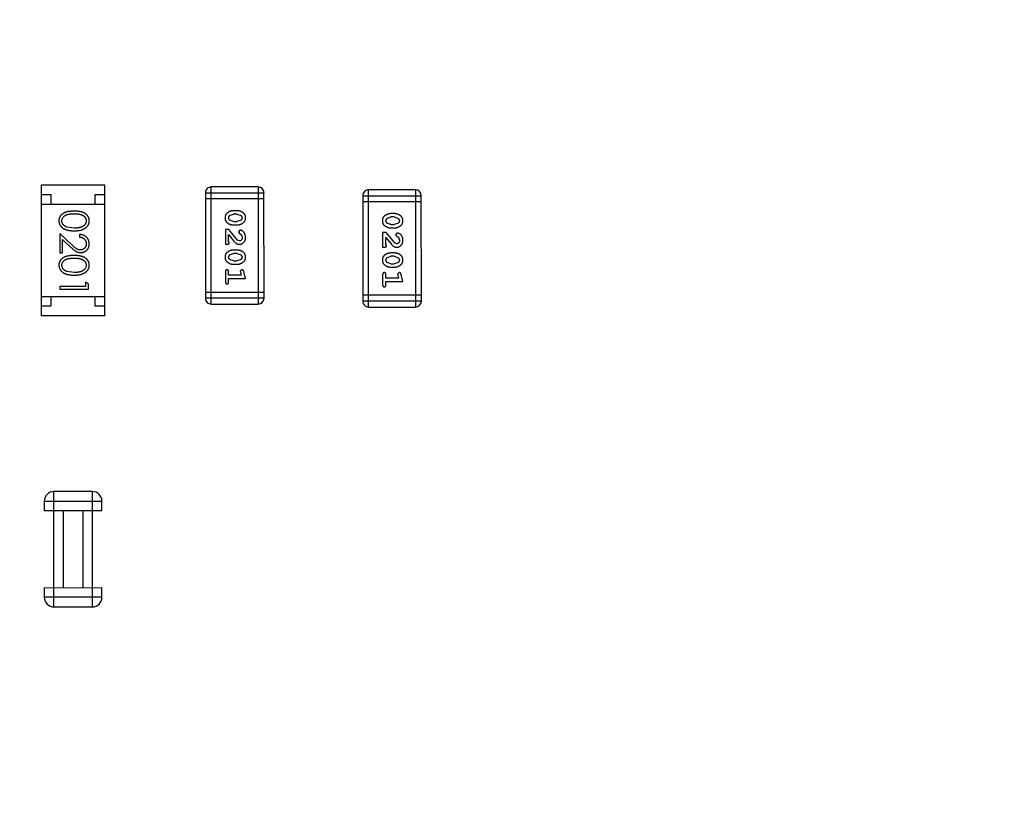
# Model space of a CAD drawing. Header units: millimetres. Extents: x -49 to 165, y -182 to -55.
# Tile 52 of 93: x 129.64 to 134.76, y -141.08 to -136.98. Entities that reach past the tile are written whole.
import ezdxf

# ---------------------------------------------------------------- set-up
doc = ezdxf.new("R2010")
doc.units = ezdxf.units.MM
doc.header["$LTSCALE"] = 1.21
doc.header["$MEASUREMENT"] = 0
doc.header["$PDMODE"] = 3
doc.header["$PDSIZE"] = 0.3125
doc.layers.get('0').update_dxf_attribs({"linetype": 'CONTINUOUS'})
doc.layers.get('DEFPOINTS').update_dxf_attribs({"linetype": 'CONTINUOUS'})
doc.layers.add('Dim', color=3, linetype='CONTINUOUS', lineweight=25)
doc.styles.get("Standard").update_dxf_attribs({"font": 'txt', "width": 0.8})
doc.dimstyles.get("Standard").update_dxf_attribs({"dimtxt": 0.15625, "dimasz": 0.1875, "dimexe": 0.125, "dimexo": 0.0625, "dimgap": 0.09, "dimtad": 0, "dimtih": 1, "dimtoh": 1, "dimzin": 4, "dimdsep": 46, "dimtxsty": 'Standard', "dimblk": '_FILLED', "dimblk1": '_FILLED', "dimblk2": '_FILLED', "dimcen": 0.09, "dimazin": 1, "dimtp": 0.01, "dimtm": 0.01, "dimtfac": 1, "dimtofl": 0, "dimtmove": 0, "dimatfit": 3, "dimldrblk": '_FILLED', "dimfxl": 1, "dimtolj": 1, "dimtzin": 4, "dimarcsym": 0})

# ---------------------------------------------------------------- blocks, each defined once
blk = doc.blocks.new('_FILLED')
at = {"color": 0, "linetype": 'ByBlock'}
blk.add_solid([(0, 0), (-1, 0.1667), (-1, -0.1667)], dxfattribs=at)
blk = doc.blocks.new('*D78')
at = {"layer": 'DEFPOINTS', "color": 0}
for p in [(146.8002, -131.0672), (123.0081, -153.3778), (123.0081, -165.0068)]:
    blk.add_point(p, dxfattribs=at)
at = {"layer": 'Dim', "color": 0, "lineweight": -2}
for p, q in [((146.8002, -131.1297), (146.8002, -165.1318)), ((123.0081, -153.4403), (123.0081, -165.1318)), ((124.5081, -165.0068), (133.0142, -165.0068)), ((145.3002, -165.0068), (136.7942, -165.0068))]:
    blk.add_line(p, q, dxfattribs=at)
at = {"layer": 'Dim', "color": 0, "lineweight": -2, "xscale": 1.5, "yscale": 1.5, "zscale": 1.5, "rotation": 180}
blk.add_blockref('_FILLED', (123.0081, -165.0068), dxfattribs=at)
at = {"layer": 'Dim', "color": 0, "lineweight": -2, "xscale": 1.5, "yscale": 1.5, "zscale": 1.5}
blk.add_blockref('_FILLED', (146.8002, -165.0068), dxfattribs=at)
at = {"layer": 'Dim', "color": 0, "insert": (134.9042, -165.0068), "char_height": 1.5, "attachment_point": 5, "line_spacing_factor": 1.5}
blk.add_mtext('\\A1;23.8', dxfattribs=at)
blk = doc.blocks.new('*D80')
at = {"layer": 'DEFPOINTS', "color": 0}
for p in [(95.7094, -126.5744), (123.0081, -126.5744), (150.6978, -126.5744), (95.977, -134.8087), (104.0987, -139.2733)]:
    blk.add_point(p, dxfattribs=at)
at = {"layer": 'Dim', "color": 0, "lineweight": -2}
for p, q in [((95.6469, -126.5744), (94.6256, -126.5744)), ((104.0468, -139.3081), (99.4459, -142.398))]:
    blk.add_line(p, q, dxfattribs=at)
for start, end in [(183.04181, 193.91939), (199.96454, 210.84213)]:
    blk.add_arc((123.0081, -126.5744), 28.2575, start, end, dxfattribs=at)
at = {"layer": 'Dim', "color": 0, "lineweight": -2, "xscale": 1.5, "yscale": 1.5, "zscale": 1.5}
for p, rotation in [((94.7506, -126.5744), 91.52090279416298), ((99.5496, -142.3283), 302.3630280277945)]:
    blk.add_blockref('_FILLED', p, dxfattribs=dict(at, rotation=rotation))
at = {"layer": 'Dim', "color": 0, "insert": (95.977, -134.8087), "char_height": 1.5, "attachment_point": 5, "rotation": 286.942}
blk.add_mtext('\\A1;34%%d', dxfattribs=at)

msp = doc.modelspace()

# ---------------------------------------------------------------- linework, layer by layer
at = {"color": 6, "linetype": 'Continuous'}
for p, q in [((130.0819, -137.8404), (129.7519, -137.8404)), ((129.7519, -138.5204), (129.7519, -137.8404)), ((130.0819, -138.5204), (130.0819, -137.8404)), ((130.6053, -137.8807), (130.9101, -137.8807)), ((130.6053, -137.8807), (130.6054, -138.4294)), ((130.8797, -137.8502), (130.6358, -137.8502)), ((130.6359, -138.4598), (130.6358, -137.8502)), ((130.8797, -137.8502), (130.8797, -138.4598)), ((130.9102, -138.4293), (130.9101, -137.8807)), ((131.698, -137.8654), (131.4542, -137.8654)), ((131.4542, -138.475), (131.4542, -137.8654)), ((131.698, -137.8654), (131.6981, -138.475)), ((129.7519, -137.8904), (129.8019, -137.8904)), ((129.8019, -137.8904), (129.8019, -137.9404)), ((130.0319, -137.8904), (130.0819, -137.8904)), ((130.0319, -137.9404), (130.0319, -137.8904)), ((130.6053, -137.9112), (130.9101, -137.9112)), ((131.4237, -137.8959), (131.7285, -137.8958)), ((131.4237, -137.8959), (131.4238, -138.4445)), ((131.4237, -137.9263), (131.7285, -137.9263)), ((131.7286, -138.4445), (131.7285, -137.8958)), ((129.7519, -137.9404), (130.0819, -137.9404)), ((130.7698, -137.9741), (130.752, -137.9741)), ((130.7247, -138.0112), (130.73, -137.9991)), ((130.7305, -138.0235), (130.7247, -138.0112)), ((130.73, -137.9991), (130.7523, -137.9914)), ((130.7523, -138.0308), (130.7305, -138.0235)), ((130.7695, -137.9914), (130.7523, -137.9914)), ((130.7523, -138.0308), (130.7695, -138.0308)), ((130.7695, -137.9914), (130.7913, -137.9987)), ((130.7918, -138.0232), (130.7695, -138.0308)), ((130.7913, -137.9987), (130.7971, -138.011)), ((130.7971, -138.011), (130.7918, -138.0232)), ((131.5431, -138.0264), (131.5484, -138.0142)), ((131.5489, -138.0386), (131.5431, -138.0264)), ((131.5484, -138.0142), (131.5707, -138.0066)), ((131.5707, -138.0459), (131.5489, -138.0386)), ((131.5881, -137.9893), (131.5704, -137.9893)), ((131.5879, -138.0066), (131.5707, -138.0066)), ((131.5879, -138.0066), (131.6096, -138.0138)), ((131.6102, -138.0383), (131.5879, -138.0459)), ((131.6096, -138.0138), (131.6154, -138.0262)), ((131.6154, -138.0262), (131.6102, -138.0383)), ((129.9222, -138.0649), (129.8845, -138.0592)), ((130.7279, -138.0717), (130.709, -138.0717)), ((130.709, -138.0717), (130.709, -138.1487)), ((130.7728, -138.1267), (130.7279, -138.0717)), ((130.752, -138.0481), (130.7698, -138.0481)), ((130.7851, -138.0748), (130.7766, -138.0836)), ((130.7766, -138.0836), (130.7832, -138.0921)), ((131.5462, -138.0868), (131.5274, -138.0868)), ((131.5274, -138.0868), (131.5274, -138.1639)), ((131.5912, -138.1418), (131.5462, -138.0868)), ((131.5704, -138.0632), (131.5881, -138.0632)), ((131.5707, -138.0459), (131.5879, -138.0459)), ((131.6034, -138.0899), (131.595, -138.0988)), ((129.9093, -138.15), (129.8472, -138.0918)), ((129.8472, -138.0918), (129.8472, -138.1937)), ((129.8626, -138.1239), (129.9026, -138.1614)), ((129.8626, -138.1937), (129.8626, -138.1239)), ((129.951, -138.0976), (129.951, -138.111)), ((130.7263, -138.1346), (130.7263, -138.0984)), ((130.7263, -138.0984), (130.7533, -138.132)), ((130.7294, -138.1401), (130.7263, -138.1346)), ((130.7826, -138.1314), (130.7728, -138.1267)), ((130.7832, -138.0921), (130.7917, -138.0971)), ((130.7917, -138.0971), (130.7971, -138.1119)), ((131.5447, -138.1497), (131.5447, -138.1135)), ((131.5447, -138.1135), (131.5717, -138.1471)), ((131.6009, -138.1466), (131.5912, -138.1418)), ((131.595, -138.0988), (131.6016, -138.1072)), ((131.6016, -138.1072), (131.6101, -138.1122)), ((131.6101, -138.1122), (131.6155, -138.1271)), ((129.8472, -138.1937), (129.8626, -138.1937)), ((130.709, -138.1487), (130.7169, -138.1487)), ((130.7698, -138.1786), (130.752, -138.1786)), ((131.5274, -138.1639), (131.5352, -138.1639)), ((131.5478, -138.1552), (131.5447, -138.1497)), ((131.5882, -138.1938), (131.5704, -138.1938)), ((130.7247, -138.2157), (130.73, -138.2036)), ((130.7305, -138.228), (130.7247, -138.2157)), ((130.73, -138.2036), (130.7523, -138.1959)), ((130.7523, -138.2353), (130.7305, -138.228)), ((130.7695, -138.1959), (130.7523, -138.1959)), ((130.7523, -138.2353), (130.7695, -138.2353)), ((130.7695, -138.1959), (130.7913, -138.2032)), ((130.7918, -138.2277), (130.7695, -138.2353)), ((130.7913, -138.2032), (130.7971, -138.2156)), ((130.7971, -138.2156), (130.7918, -138.2277)), ((131.5431, -138.2309), (131.5484, -138.2187)), ((131.5489, -138.2432), (131.5431, -138.2309)), ((131.5484, -138.2187), (131.5707, -138.2111)), ((131.5707, -138.2504), (131.5489, -138.2432)), ((131.5879, -138.2111), (131.5707, -138.2111)), ((131.5879, -138.2111), (131.6097, -138.2183)), ((131.6102, -138.2428), (131.5879, -138.2504)), ((131.6097, -138.2183), (131.6155, -138.2307)), ((131.6155, -138.2307), (131.6102, -138.2428)), ((129.9222, -138.2956), (129.8845, -138.29)), ((130.709, -138.2919), (130.709, -138.3438)), ((130.7263, -138.3092), (130.7263, -138.2919)), ((130.752, -138.2526), (130.7698, -138.2526)), ((130.7953, -138.2809), (130.7861, -138.2888)), ((130.7861, -138.2888), (130.7871, -138.2942)), ((130.7871, -138.2942), (130.7913, -138.3092)), ((130.8144, -138.3265), (130.8045, -138.2899)), ((131.5704, -138.2677), (131.5882, -138.2677)), ((131.5707, -138.2504), (131.5879, -138.2504)), ((131.6137, -138.296), (131.6045, -138.3039)), ((129.9972, -138.3544), (129.9818, -138.3456)), ((129.9818, -138.3456), (129.9818, -138.3687)), ((130.7913, -138.3092), (130.7263, -138.3092)), ((130.7263, -138.3265), (130.8144, -138.3265)), ((130.7263, -138.3438), (130.7263, -138.3265)), ((131.5274, -138.307), (131.5274, -138.359)), ((131.5447, -138.3243), (131.5447, -138.307)), ((131.6096, -138.3243), (131.5447, -138.3243)), ((131.5447, -138.3416), (131.6328, -138.3416)), ((131.5447, -138.359), (131.5447, -138.3416)), ((131.6045, -138.3039), (131.6055, -138.3093)), ((131.6055, -138.3093), (131.6096, -138.3243)), ((131.6328, -138.3416), (131.6229, -138.3051)), ((129.9818, -138.3687), (129.8472, -138.3687)), ((129.8472, -138.3687), (129.8472, -138.3822)), ((129.8472, -138.3822), (129.9972, -138.3822)), ((129.9972, -138.3822), (129.9972, -138.3544)), ((129.7519, -138.4204), (130.0819, -138.4204)), ((129.8019, -138.4204), (129.8019, -138.4704)), ((130.0319, -138.4704), (130.0319, -138.4204)), ((130.9102, -138.3989), (130.6054, -138.3989)), ((130.9102, -138.4293), (130.6054, -138.4294)), ((131.7286, -138.414), (131.4238, -138.414)), ((131.7286, -138.4445), (131.4238, -138.4445)), ((129.8019, -138.4704), (129.7519, -138.4704)), ((130.0819, -138.4704), (130.0319, -138.4704)), ((130.6359, -138.4598), (130.8797, -138.4598)), ((131.4542, -138.475), (131.6981, -138.475)), ((130.0819, -138.5204), (129.7519, -138.5204)), ((130.0171, -139.4352), (129.8171, -139.4353)), ((129.8171, -140.0353), (129.8171, -139.4353)), ((130.0171, -140.0352), (130.0171, -139.4352)), ((129.7671, -139.4853), (130.0671, -139.4852)), ((129.7671, -139.4853), (129.7671, -139.5353)), ((130.0671, -139.5352), (130.0671, -139.4852)), ((130.0671, -139.5352), (129.7671, -139.5353)), ((129.8671, -139.9352), (129.8671, -139.5352)), ((129.9671, -139.5352), (129.9671, -139.9352)), ((129.7671, -139.9353), (130.0671, -139.9352)), ((129.7671, -139.9353), (129.7671, -139.9853)), ((130.0671, -139.9852), (130.0671, -139.9352)), ((130.0671, -139.9852), (129.7671, -139.9853)), ((129.8171, -140.0353), (130.0171, -140.0352))]:
    msp.add_line(p, q, dxfattribs=at)
at = {"color": 7, "linetype": 'Continuous'}
msp.add_arc((123.0081, -126.5744), 24.48, 100.97933, 79.01595, dxfattribs=at)
at = {"color": 6, "linetype": 'Continuous'}
for centre, radius, start, end in [((130.6358, -137.8807), 0.0305, 90.0045, 180.0045), ((130.8797, -137.8807), 0.0305, 0.0045, 90.0045), ((131.4542, -137.8959), 0.0305, 90.0045, 180.0045), ((131.698, -137.8958), 0.0305, 0.0045, 90.0045), ((130.6359, -138.4294), 0.0305, 180.0045, 270.0045), ((130.8797, -138.4293), 0.0305, 270.0045, 0.0045), ((131.4542, -138.4445), 0.0305, 180.0045, 270.0045), ((131.6981, -138.4445), 0.0305, 270.0045, 0.0045), ((129.8171, -139.4853), 0.05, 90.0045, 180.0045), ((130.0171, -139.4852), 0.05, 0.0045, 90.0045), ((129.8171, -139.9853), 0.05, 180.0045, 270.0045), ((130.0171, -139.9852), 0.05, 270.0045, 0.0045)]:
    msp.add_arc(centre, radius, start, end, dxfattribs=at)
for points, knots in [([(129.9221, -137.9764), (129.9197, -137.9764), (129.9151, -137.9765), (129.9083, -137.9768), (129.902, -137.9773), (129.896, -137.978), (129.8905, -137.9789), (129.8853, -137.9799), (129.8806, -137.9813), (129.8763, -137.9828), (129.8723, -137.9845), (129.8686, -137.9863), (129.8651, -137.9883), (129.8619, -137.9905), (129.8589, -137.9928), (129.8562, -137.9953), (129.8537, -137.998), (129.8515, -138.0007), (129.8496, -138.0037), (129.8479, -138.0067), (129.8465, -138.0098), (129.8454, -138.013), (129.8444, -138.0162), (129.8438, -138.0196), (129.8434, -138.023), (129.8433, -138.0254), (129.8433, -138.0266)], [0, 0, 0, 0, 0.068113, 0.132564, 0.193427, 0.250218, 0.303569, 0.353576, 0.400235, 0.443586, 0.484619, 0.524292, 0.56238, 0.599049, 0.63494, 0.669782, 0.704009, 0.737842, 0.771098, 0.803896, 0.836415, 0.868639, 0.900715, 0.933378, 0.966213, 1, 1, 1, 1]), ([(130.001, -138.0266), (130.001, -138.0254), (130.0009, -138.023), (130.0005, -138.0196), (129.9999, -138.0162), (129.9989, -138.0129), (129.9978, -138.0097), (129.9963, -138.0066), (129.9946, -138.0036), (129.9927, -138.0006), (129.9904, -137.9978), (129.988, -137.9951), (129.9853, -137.9927), (129.9823, -137.9903), (129.9791, -137.9882), (129.9757, -137.9862), (129.972, -137.9843), (129.968, -137.9827), (129.9637, -137.9812), (129.959, -137.9799), (129.9539, -137.9788), (129.9483, -137.9779), (129.9424, -137.9773), (129.936, -137.9768), (129.9292, -137.9765), (129.9245, -137.9764), (129.9221, -137.9764)], [0, 0, 0, 0, 0.033742, 0.066533, 0.099153, 0.13154, 0.164087, 0.196563, 0.229707, 0.263315, 0.297504, 0.331686, 0.366482, 0.4021, 0.438958, 0.476748, 0.515985, 0.556589, 0.599519, 0.645765, 0.695487, 0.748721, 0.805687, 0.866754, 0.931405, 1, 1, 1, 1]), ([(130.752, -137.9741), (130.7509, -137.9741), (130.7488, -137.9742), (130.7456, -137.9745), (130.7425, -137.975), (130.7394, -137.9757), (130.7364, -137.9765), (130.7334, -137.9777), (130.7304, -137.9789), (130.7275, -137.9804), (130.7248, -137.982), (130.7223, -137.9836), (130.72, -137.9853), (130.7178, -137.9869), (130.716, -137.9886), (130.7143, -137.9903), (130.7129, -137.992), (130.7113, -137.9944), (130.7097, -137.9976), (130.7084, -138.0018), (130.7075, -138.0063), (130.7075, -138.0095), (130.7074, -138.0112)], [0, 0, 0, 0, 0.049886, 0.09882, 0.148132, 0.19689, 0.246038, 0.295176, 0.345305, 0.395692, 0.445312, 0.491875, 0.535813, 0.577009, 0.616081, 0.652689, 0.687585, 0.720206, 0.785062, 0.85223, 0.923759, 1, 1, 1, 1]), ([(130.8144, -138.0109), (130.8143, -138.0095), (130.8143, -138.0067), (130.8136, -138.0026), (130.8124, -137.9988), (130.8109, -137.9952), (130.8088, -137.9919), (130.8063, -137.9888), (130.8033, -137.986), (130.7999, -137.9836), (130.7963, -137.9814), (130.7926, -137.9795), (130.7889, -137.9778), (130.7852, -137.9765), (130.7814, -137.9754), (130.7775, -137.9747), (130.7737, -137.9742), (130.7711, -137.9742), (130.7698, -137.9741)], [0, 0, 0, 0, 0.06692, 0.130834, 0.19258, 0.252759, 0.312631, 0.373411, 0.436359, 0.501894, 0.568244, 0.632472, 0.69556, 0.757163, 0.818592, 0.878885, 0.939235, 1, 1, 1, 1]), ([(129.8433, -138.0266), (129.8433, -138.0278), (129.8434, -138.0301), (129.8438, -138.0336), (129.8445, -138.0371), (129.8454, -138.0404), (129.8466, -138.0437), (129.848, -138.0469), (129.8498, -138.05), (129.8518, -138.053), (129.854, -138.0559), (129.8566, -138.0586), (129.8593, -138.0612), (129.8624, -138.0636), (129.8657, -138.0659), (129.8693, -138.0679), (129.8731, -138.0699), (129.8771, -138.0716), (129.8815, -138.0733), (129.8863, -138.0746), (129.8914, -138.0758), (129.8968, -138.0767), (129.9026, -138.0774), (129.9088, -138.078), (129.9153, -138.0783), (129.9198, -138.0783), (129.9221, -138.0783)], [0, 0, 0, 0, 0.033824, 0.067298, 0.10028, 0.133019, 0.165736, 0.198792, 0.232372, 0.266409, 0.301016, 0.336196, 0.371972, 0.408574, 0.446394, 0.485225, 0.525372, 0.567224, 0.611081, 0.65775, 0.70702, 0.759235, 0.814484, 0.873227, 0.934937, 1, 1, 1, 1]), ([(129.8587, -138.027), (129.8588, -138.0254), (129.8589, -138.0221), (129.8603, -138.0172), (129.8623, -138.0124), (129.8647, -138.0087), (129.867, -138.0058), (129.8689, -138.0038), (129.8711, -138.0019), (129.8734, -138.0001), (129.8759, -137.9985), (129.8786, -137.997), (129.8815, -137.9957), (129.8846, -137.9944), (129.888, -137.9933), (129.8918, -137.9924), (129.8959, -137.9916), (129.9005, -137.991), (129.9053, -137.9905), (129.9106, -137.9901), (129.9163, -137.9899), (129.9202, -137.9899), (129.9222, -137.9899)], [0, 0, 0, 0, 0.060034, 0.120278, 0.182348, 0.247919, 0.281641, 0.315701, 0.350322, 0.385703, 0.421819, 0.459196, 0.497866, 0.538301, 0.58121, 0.628183, 0.679403, 0.734699, 0.794074, 0.858416, 0.927049, 1, 1, 1, 1]), ([(129.8845, -138.0592), (129.8834, -138.0588), (129.8814, -138.058), (129.8784, -138.0567), (129.8757, -138.0553), (129.8732, -138.0537), (129.8709, -138.0519), (129.8687, -138.0501), (129.8668, -138.048), (129.8646, -138.0452), (129.8622, -138.0416), (129.8602, -138.0368), (129.8589, -138.032), (129.8588, -138.0287), (129.8587, -138.027)], [0, 0, 0, 0, 0.075949, 0.148549, 0.218996, 0.286119, 0.351826, 0.416074, 0.478265, 0.540325, 0.660405, 0.774606, 0.887187, 1, 1, 1, 1]), ([(129.9221, -138.0783), (129.9244, -138.0783), (129.9289, -138.0783), (129.9355, -138.078), (129.9417, -138.0774), (129.9475, -138.0767), (129.953, -138.0757), (129.9581, -138.0746), (129.9629, -138.0731), (129.9673, -138.0716), (129.9714, -138.0697), (129.9752, -138.0678), (129.9788, -138.0657), (129.9821, -138.0635), (129.9851, -138.061), (129.9879, -138.0585), (129.9904, -138.0558), (129.9926, -138.0529), (129.9946, -138.0499), (129.9963, -138.0468), (129.9978, -138.0436), (129.9989, -138.0404), (129.9999, -138.0371), (130.0005, -138.0336), (130.0009, -138.0301), (130.001, -138.0277), (130.001, -138.0266)], [0, 0, 0, 0, 0.065278, 0.127205, 0.186168, 0.241675, 0.294115, 0.343609, 0.390387, 0.434463, 0.476646, 0.517002, 0.555936, 0.593716, 0.630057, 0.665601, 0.700745, 0.734917, 0.768681, 0.802087, 0.834849, 0.867433, 0.900138, 0.932806, 0.966212, 1, 1, 1, 1]), ([(129.9222, -137.9899), (129.9242, -137.9899), (129.9281, -137.9899), (129.9337, -137.9901), (129.939, -137.9905), (129.9439, -137.991), (129.9485, -137.9916), (129.9526, -137.9924), (129.9563, -137.9933), (129.9598, -137.9944), (129.9629, -137.9957), (129.9658, -137.997), (129.9685, -137.9985), (129.971, -138.0002), (129.9733, -138.0019), (129.9754, -138.0038), (129.9774, -138.0058), (129.9796, -138.0087), (129.982, -138.0124), (129.9841, -138.0171), (129.9854, -138.022), (129.9855, -138.0253), (129.9856, -138.027)], [0, 0, 0, 0, 0.073302, 0.142286, 0.206253, 0.266017, 0.321612, 0.372532, 0.419497, 0.462398, 0.502825, 0.541489, 0.579034, 0.615143, 0.650298, 0.684912, 0.718701, 0.752189, 0.817245, 0.879117, 0.939613, 1, 1, 1, 1]), ([(129.9856, -138.027), (129.9855, -138.0286), (129.9854, -138.0319), (129.9841, -138.0368), (129.982, -138.0414), (129.9796, -138.0452), (129.9774, -138.0481), (129.9753, -138.0501), (129.9731, -138.0521), (129.9706, -138.0539), (129.9679, -138.0556), (129.965, -138.0571), (129.9618, -138.0586), (129.9584, -138.0599), (129.9547, -138.061), (129.9508, -138.0621), (129.9466, -138.0629), (129.9422, -138.0637), (129.9376, -138.0642), (129.9327, -138.0646), (129.9275, -138.0648), (129.924, -138.0648), (129.9222, -138.0649)], [0, 0, 0, 0, 0.059689, 0.119507, 0.181075, 0.246162, 0.279894, 0.314468, 0.350403, 0.387474, 0.426147, 0.466624, 0.508745, 0.553328, 0.600058, 0.649177, 0.700552, 0.754894, 0.811825, 0.871514, 0.934319, 1, 1, 1, 1]), ([(130.7074, -138.0112), (130.7074, -138.0126), (130.7075, -138.0154), (130.7082, -138.0195), (130.7093, -138.0234), (130.7109, -138.0269), (130.713, -138.0303), (130.7155, -138.0333), (130.7184, -138.0361), (130.7218, -138.0386), (130.7254, -138.0408), (130.7291, -138.0427), (130.7328, -138.0444), (130.7366, -138.0457), (130.7404, -138.0468), (130.7442, -138.0475), (130.7481, -138.048), (130.7507, -138.048), (130.752, -138.0481)], [0, 0, 0, 0, 0.067217, 0.131051, 0.19272, 0.252824, 0.312745, 0.373449, 0.436041, 0.501494, 0.567761, 0.632087, 0.695096, 0.757109, 0.817993, 0.878657, 0.939311, 1, 1, 1, 1]), ([(130.7698, -138.0481), (130.7708, -138.048), (130.773, -138.048), (130.7762, -138.0477), (130.7793, -138.0472), (130.7824, -138.0465), (130.7855, -138.0456), (130.7885, -138.0445), (130.7914, -138.0432), (130.7943, -138.0417), (130.7971, -138.0401), (130.7996, -138.0384), (130.8019, -138.0368), (130.804, -138.0351), (130.8059, -138.0334), (130.8075, -138.0317), (130.809, -138.03), (130.8105, -138.0276), (130.8121, -138.0244), (130.8134, -138.0203), (130.8142, -138.0157), (130.8143, -138.0126), (130.8144, -138.0109)], [0, 0, 0, 0, 0.049855, 0.099516, 0.148482, 0.19758, 0.246804, 0.296268, 0.346517, 0.397047, 0.446826, 0.49336, 0.537801, 0.579207, 0.617974, 0.654833, 0.689171, 0.722088, 0.786392, 0.853518, 0.924186, 1, 1, 1, 1]), ([(131.5704, -137.9893), (131.5693, -137.9893), (131.5672, -137.9893), (131.564, -137.9896), (131.5609, -137.9901), (131.5578, -137.9908), (131.5547, -137.9917), (131.5518, -137.9928), (131.5488, -137.9941), (131.5459, -137.9955), (131.5432, -137.9971), (131.5406, -137.9987), (131.5383, -138.0004), (131.5362, -138.002), (131.5344, -138.0037), (131.5327, -138.0054), (131.5313, -138.0072), (131.5297, -138.0095), (131.5281, -138.0127), (131.5267, -138.0169), (131.5259, -138.0215), (131.5258, -138.0247), (131.5258, -138.0263)], [0, 0, 0, 0, 0.049886, 0.09882, 0.148132, 0.19689, 0.246038, 0.295176, 0.345305, 0.395692, 0.445312, 0.491875, 0.535813, 0.577009, 0.616081, 0.652689, 0.687585, 0.720206, 0.785062, 0.85223, 0.923759, 1, 1, 1, 1]), ([(131.5258, -138.0263), (131.5258, -138.0277), (131.5259, -138.0306), (131.5266, -138.0347), (131.5277, -138.0385), (131.5293, -138.0421), (131.5313, -138.0454), (131.5339, -138.0484), (131.5368, -138.0512), (131.5402, -138.0537), (131.5438, -138.0559), (131.5475, -138.0578), (131.5512, -138.0595), (131.5549, -138.0609), (131.5588, -138.0619), (131.5626, -138.0627), (131.5665, -138.0631), (131.5691, -138.0632), (131.5704, -138.0632)], [0, 0, 0, 0, 0.067217, 0.131051, 0.19272, 0.252824, 0.312745, 0.373449, 0.436041, 0.501494, 0.567761, 0.632087, 0.695096, 0.757109, 0.817993, 0.878657, 0.939311, 1, 1, 1, 1]), ([(131.6328, -138.0261), (131.6327, -138.0246), (131.6326, -138.0218), (131.6319, -138.0177), (131.6308, -138.0139), (131.6292, -138.0103), (131.6272, -138.007), (131.6246, -138.004), (131.6217, -138.0012), (131.6183, -137.9987), (131.6147, -137.9965), (131.611, -137.9946), (131.6073, -137.9929), (131.6035, -137.9916), (131.5998, -137.9905), (131.5959, -137.9898), (131.592, -137.9893), (131.5894, -137.9893), (131.5881, -137.9893)], [0, 0, 0, 0, 0.06692, 0.130834, 0.19258, 0.252759, 0.312631, 0.373411, 0.436359, 0.501894, 0.568244, 0.632472, 0.69556, 0.757163, 0.818592, 0.878885, 0.939235, 1, 1, 1, 1]), ([(131.5881, -138.0632), (131.5892, -138.0632), (131.5914, -138.0631), (131.5946, -138.0628), (131.5977, -138.0623), (131.6008, -138.0616), (131.6038, -138.0607), (131.6069, -138.0596), (131.6098, -138.0583), (131.6127, -138.0568), (131.6154, -138.0552), (131.618, -138.0536), (131.6203, -138.0519), (131.6224, -138.0503), (131.6243, -138.0485), (131.6259, -138.0468), (131.6273, -138.0451), (131.6289, -138.0427), (131.6305, -138.0396), (131.6318, -138.0354), (131.6326, -138.0308), (131.6327, -138.0277), (131.6328, -138.0261)], [0, 0, 0, 0, 0.049855, 0.099516, 0.148482, 0.19758, 0.246804, 0.296268, 0.346517, 0.397047, 0.446826, 0.49336, 0.537801, 0.579207, 0.617974, 0.654833, 0.689171, 0.722088, 0.786392, 0.853518, 0.924186, 1, 1, 1, 1]), ([(130.8144, -138.1121), (130.8143, -138.1104), (130.8142, -138.107), (130.8134, -138.1021), (130.8119, -138.0973), (130.8099, -138.0928), (130.8075, -138.0887), (130.8046, -138.085), (130.8014, -138.0819), (130.7978, -138.0794), (130.7943, -138.0774), (130.7909, -138.076), (130.7879, -138.075), (130.786, -138.0749), (130.7851, -138.0748)], [0, 0, 0, 0, 0.098286, 0.193983, 0.289056, 0.384352, 0.477435, 0.566197, 0.652355, 0.737986, 0.818188, 0.887401, 0.94802, 1, 1, 1, 1]), ([(131.6328, -138.1272), (131.6327, -138.1255), (131.6326, -138.1221), (131.6317, -138.1172), (131.6303, -138.1125), (131.6283, -138.108), (131.6259, -138.1038), (131.623, -138.1002), (131.6198, -138.097), (131.6162, -138.0945), (131.6126, -138.0926), (131.6093, -138.0911), (131.6063, -138.0902), (131.6043, -138.09), (131.6034, -138.0899)], [0, 0, 0, 0, 0.098286, 0.193983, 0.289056, 0.384352, 0.477435, 0.566197, 0.652355, 0.737986, 0.818188, 0.887401, 0.94802, 1, 1, 1, 1]), ([(130.001, -138.1465), (130.001, -138.1448), (130.0009, -138.1415), (130.0002, -138.1367), (129.9991, -138.1321), (129.9976, -138.1276), (129.9956, -138.1234), (129.9932, -138.1194), (129.9903, -138.1156), (129.987, -138.112), (129.9834, -138.1088), (129.9795, -138.1059), (129.9753, -138.1034), (129.9709, -138.1014), (129.9663, -138.0998), (129.9614, -138.0986), (129.9563, -138.0978), (129.9528, -138.0976), (129.951, -138.0976)], [0, 0, 0, 0, 0.06445, 0.126725, 0.187421, 0.247417, 0.306749, 0.366595, 0.427749, 0.490235, 0.553031, 0.614805, 0.676505, 0.738096, 0.801021, 0.864897, 0.931209, 1, 1, 1, 1]), ([(129.951, -138.111), (129.9524, -138.1111), (129.955, -138.1114), (129.9587, -138.1121), (129.9623, -138.1131), (129.9656, -138.1143), (129.9687, -138.1158), (129.9716, -138.1176), (129.9742, -138.1196), (129.9766, -138.1218), (129.9787, -138.1243), (129.9806, -138.1269), (129.9821, -138.1297), (129.9834, -138.1326), (129.9844, -138.1357), (129.9851, -138.1389), (129.9855, -138.1423), (129.9856, -138.1446), (129.9856, -138.1458)], [0, 0, 0, 0, 0.073648, 0.143686, 0.210962, 0.275557, 0.338064, 0.399311, 0.4594, 0.51934, 0.579024, 0.637809, 0.695959, 0.754122, 0.813113, 0.873453, 0.935561, 1, 1, 1, 1]), ([(130.7169, -138.1487), (130.7179, -138.1487), (130.7199, -138.1487), (130.7226, -138.1482), (130.7249, -138.1476), (130.7266, -138.1465), (130.7279, -138.1452), (130.7288, -138.1437), (130.7294, -138.142), (130.7294, -138.1407), (130.7294, -138.1401)], [0, 0, 0, 0, 0.1844, 0.34094, 0.473574, 0.586824, 0.690029, 0.789175, 0.890445, 1, 1, 1, 1]), ([(130.7533, -138.132), (130.7541, -138.1329), (130.7556, -138.1346), (130.7578, -138.1369), (130.7599, -138.139), (130.7619, -138.1409), (130.7638, -138.1425), (130.7655, -138.1439), (130.7672, -138.145), (130.7692, -138.1461), (130.7718, -138.1472), (130.775, -138.1481), (130.7783, -138.1487), (130.7805, -138.1487), (130.7816, -138.1487)], [0, 0, 0, 0, 0.103002, 0.197728, 0.285279, 0.365235, 0.437224, 0.502446, 0.560545, 0.611446, 0.707576, 0.80349, 0.900532, 1, 1, 1, 1]), ([(130.7816, -138.1487), (130.7827, -138.1487), (130.7849, -138.1486), (130.7882, -138.1482), (130.7913, -138.1473), (130.7943, -138.1462), (130.7971, -138.1447), (130.7998, -138.143), (130.8024, -138.1409), (130.8048, -138.1385), (130.8071, -138.1358), (130.8091, -138.133), (130.8107, -138.1299), (130.8121, -138.1267), (130.8131, -138.1233), (130.8139, -138.1197), (130.8143, -138.116), (130.8144, -138.1134), (130.8144, -138.1121)], [0, 0, 0, 0, 0.060981, 0.120256, 0.178148, 0.236115, 0.293993, 0.352864, 0.413358, 0.476056, 0.539296, 0.602396, 0.665116, 0.728325, 0.792919, 0.859317, 0.928302, 1, 1, 1, 1]), ([(130.7971, -138.1119), (130.797, -138.1134), (130.797, -138.116), (130.7961, -138.1199), (130.7947, -138.1232), (130.7928, -138.1261), (130.7905, -138.1284), (130.7881, -138.1302), (130.7854, -138.1312), (130.7835, -138.1314), (130.7826, -138.1314)], [0, 0, 0, 0, 0.156344, 0.299348, 0.4327, 0.561, 0.682299, 0.791883, 0.89611, 1, 1, 1, 1]), ([(131.6, -138.1639), (131.6011, -138.1638), (131.6033, -138.1638), (131.6066, -138.1633), (131.6097, -138.1625), (131.6126, -138.1614), (131.6155, -138.1599), (131.6182, -138.1581), (131.6208, -138.156), (131.6232, -138.1536), (131.6255, -138.151), (131.6274, -138.1481), (131.6291, -138.1451), (131.6305, -138.1418), (131.6315, -138.1384), (131.6322, -138.1349), (131.6327, -138.1311), (131.6327, -138.1285), (131.6328, -138.1272)], [0, 0, 0, 0, 0.060981, 0.120256, 0.178148, 0.236115, 0.293993, 0.352864, 0.413358, 0.476056, 0.539296, 0.602396, 0.665116, 0.728325, 0.792919, 0.859317, 0.928302, 1, 1, 1, 1]), ([(131.6155, -138.1271), (131.6154, -138.1285), (131.6153, -138.1312), (131.6145, -138.135), (131.6131, -138.1384), (131.6112, -138.1413), (131.6089, -138.1436), (131.6064, -138.1453), (131.6037, -138.1464), (131.6019, -138.1465), (131.6009, -138.1466)], [0, 0, 0, 0, 0.156344, 0.299348, 0.4327, 0.561, 0.682299, 0.791883, 0.89611, 1, 1, 1, 1]), ([(129.9026, -138.1614), (129.9042, -138.1629), (129.9071, -138.1657), (129.9115, -138.1696), (129.9156, -138.1732), (129.9195, -138.1764), (129.9231, -138.1792), (129.9265, -138.1817), (129.9296, -138.1838), (129.9335, -138.1861), (129.9382, -138.1884), (129.9441, -138.1903), (129.9502, -138.1916), (129.9543, -138.1917), (129.9564, -138.1918)], [0, 0, 0, 0, 0.09953, 0.192079, 0.277712, 0.357454, 0.429648, 0.495771, 0.555538, 0.608657, 0.707578, 0.804328, 0.901298, 1, 1, 1, 1]), ([(129.9552, -138.1783), (129.9536, -138.1783), (129.9504, -138.1781), (129.9456, -138.1771), (129.9409, -138.1754), (129.9371, -138.1734), (129.934, -138.1714), (129.9313, -138.1695), (129.9284, -138.1671), (129.9251, -138.1645), (129.9216, -138.1614), (129.9177, -138.158), (129.9136, -138.1541), (129.9107, -138.1514), (129.9093, -138.15)], [0, 0, 0, 0, 0.088014, 0.174976, 0.2638, 0.355443, 0.406413, 0.465519, 0.533076, 0.609353, 0.693899, 0.787171, 0.889197, 1, 1, 1, 1]), ([(129.9856, -138.1458), (129.9856, -138.1469), (129.9855, -138.1491), (129.9851, -138.1523), (129.9844, -138.1554), (129.9834, -138.1584), (129.9822, -138.1612), (129.9806, -138.164), (129.9788, -138.1665), (129.9767, -138.1689), (129.9744, -138.1711), (129.972, -138.173), (129.9695, -138.1747), (129.9668, -138.176), (129.9641, -138.1771), (129.9612, -138.1778), (129.9583, -138.1782), (129.9563, -138.1783), (129.9552, -138.1783)], [0, 0, 0, 0, 0.068027, 0.133505, 0.19695, 0.26027, 0.322741, 0.384982, 0.448465, 0.513424, 0.578224, 0.640011, 0.700094, 0.760067, 0.819012, 0.877878, 0.938035, 1, 1, 1, 1]), ([(129.9564, -138.1918), (129.9579, -138.1917), (129.9608, -138.1917), (129.9651, -138.1911), (129.9693, -138.1901), (129.9733, -138.1887), (129.9772, -138.1869), (129.9809, -138.1848), (129.9844, -138.1822), (129.9878, -138.1793), (129.9909, -138.1761), (129.9936, -138.1725), (129.9959, -138.1688), (129.9978, -138.1648), (129.9992, -138.1606), (130.0003, -138.1561), (130.0009, -138.1514), (130.001, -138.1481), (130.001, -138.1465)], [0, 0, 0, 0, 0.06271, 0.123347, 0.183401, 0.242828, 0.302097, 0.36242, 0.423725, 0.487032, 0.550491, 0.612709, 0.674265, 0.73617, 0.799211, 0.863483, 0.930525, 1, 1, 1, 1]), ([(130.752, -138.1786), (130.751, -138.1787), (130.7488, -138.1787), (130.7457, -138.179), (130.7425, -138.1795), (130.7394, -138.1802), (130.7364, -138.181), (130.7334, -138.1822), (130.7304, -138.1834), (130.7276, -138.1849), (130.7248, -138.1865), (130.7223, -138.1881), (130.72, -138.1898), (130.7179, -138.1914), (130.716, -138.1931), (130.7143, -138.1948), (130.7129, -138.1965), (130.7113, -138.1989), (130.7097, -138.2021), (130.7084, -138.2063), (130.7076, -138.2109), (130.7075, -138.214), (130.7074, -138.2157)], [0, 0, 0, 0, 0.049886, 0.09882, 0.148132, 0.19689, 0.246038, 0.295176, 0.345305, 0.395692, 0.445312, 0.491875, 0.535813, 0.577009, 0.616081, 0.652689, 0.687585, 0.720206, 0.785062, 0.85223, 0.923759, 1, 1, 1, 1]), ([(130.8144, -138.2154), (130.8144, -138.214), (130.8143, -138.2112), (130.8136, -138.2071), (130.8124, -138.2033), (130.8109, -138.1997), (130.8088, -138.1964), (130.8063, -138.1933), (130.8033, -138.1905), (130.7999, -138.1881), (130.7963, -138.1859), (130.7927, -138.184), (130.789, -138.1823), (130.7852, -138.181), (130.7814, -138.1799), (130.7776, -138.1792), (130.7737, -138.1787), (130.7711, -138.1787), (130.7698, -138.1786)], [0, 0, 0, 0, 0.06692, 0.130834, 0.19258, 0.252759, 0.312631, 0.373411, 0.436359, 0.501894, 0.568244, 0.632472, 0.69556, 0.757163, 0.818592, 0.878885, 0.939235, 1, 1, 1, 1]), ([(131.5704, -138.1938), (131.5693, -138.1938), (131.5672, -138.1938), (131.564, -138.1941), (131.5609, -138.1946), (131.5578, -138.1953), (131.5548, -138.1962), (131.5518, -138.1973), (131.5488, -138.1986), (131.5459, -138.2001), (131.5432, -138.2016), (131.5406, -138.2033), (131.5383, -138.2049), (131.5362, -138.2065), (131.5344, -138.2082), (131.5327, -138.2099), (131.5313, -138.2117), (131.5297, -138.214), (131.5281, -138.2172), (131.5268, -138.2214), (131.5259, -138.226), (131.5258, -138.2292), (131.5258, -138.2308)], [0, 0, 0, 0, 0.049886, 0.09882, 0.148132, 0.19689, 0.246038, 0.295176, 0.345305, 0.395692, 0.445312, 0.491875, 0.535813, 0.577009, 0.616081, 0.652689, 0.687585, 0.720206, 0.785062, 0.85223, 0.923759, 1, 1, 1, 1]), ([(131.5352, -138.1639), (131.5363, -138.1639), (131.5383, -138.1638), (131.541, -138.1634), (131.5432, -138.1627), (131.545, -138.1616), (131.5463, -138.1603), (131.5472, -138.1588), (131.5477, -138.1571), (131.5478, -138.1559), (131.5478, -138.1552)], [0, 0, 0, 0, 0.1844, 0.34094, 0.473574, 0.586824, 0.690029, 0.789175, 0.890445, 1, 1, 1, 1]), ([(131.5717, -138.1471), (131.5725, -138.148), (131.574, -138.1497), (131.5762, -138.1521), (131.5783, -138.1542), (131.5803, -138.156), (131.5822, -138.1577), (131.5839, -138.159), (131.5856, -138.1601), (131.5876, -138.1612), (131.5902, -138.1623), (131.5933, -138.1632), (131.5966, -138.1638), (131.5989, -138.1638), (131.6, -138.1639)], [0, 0, 0, 0, 0.103002, 0.197728, 0.285279, 0.365235, 0.437224, 0.502446, 0.560545, 0.611446, 0.707576, 0.80349, 0.900532, 1, 1, 1, 1]), ([(131.6328, -138.2306), (131.6327, -138.2291), (131.6327, -138.2263), (131.6319, -138.2222), (131.6308, -138.2184), (131.6292, -138.2148), (131.6272, -138.2115), (131.6247, -138.2085), (131.6217, -138.2057), (131.6183, -138.2032), (131.6147, -138.201), (131.611, -138.1991), (131.6073, -138.1974), (131.6036, -138.1961), (131.5998, -138.195), (131.5959, -138.1943), (131.5921, -138.1939), (131.5895, -138.1938), (131.5882, -138.1938)], [0, 0, 0, 0, 0.06692, 0.130834, 0.19258, 0.252759, 0.312631, 0.373411, 0.436359, 0.501894, 0.568244, 0.632472, 0.69556, 0.757163, 0.818592, 0.878885, 0.939235, 1, 1, 1, 1]), ([(129.9221, -138.2072), (129.9197, -138.2072), (129.9151, -138.2072), (129.9083, -138.2075), (129.902, -138.208), (129.896, -138.2087), (129.8905, -138.2096), (129.8853, -138.2107), (129.8806, -138.212), (129.8763, -138.2135), (129.8723, -138.2152), (129.8686, -138.2171), (129.8651, -138.2191), (129.8619, -138.2213), (129.8589, -138.2236), (129.8562, -138.2261), (129.8538, -138.2287), (129.8516, -138.2315), (129.8496, -138.2344), (129.848, -138.2374), (129.8465, -138.2405), (129.8454, -138.2437), (129.8445, -138.247), (129.8438, -138.2504), (129.8434, -138.2538), (129.8434, -138.2562), (129.8433, -138.2573)], [0, 0, 0, 0, 0.068113, 0.132564, 0.193427, 0.250218, 0.303569, 0.353576, 0.400235, 0.443586, 0.484619, 0.524292, 0.56238, 0.599049, 0.63494, 0.669782, 0.704009, 0.737842, 0.771098, 0.803896, 0.836415, 0.868639, 0.900715, 0.933378, 0.966213, 1, 1, 1, 1]), ([(129.8587, -138.2578), (129.8588, -138.2561), (129.859, -138.2528), (129.8603, -138.248), (129.8623, -138.2432), (129.8647, -138.2395), (129.867, -138.2366), (129.8689, -138.2345), (129.8711, -138.2327), (129.8734, -138.2309), (129.8759, -138.2292), (129.8786, -138.2278), (129.8815, -138.2264), (129.8846, -138.2252), (129.888, -138.2241), (129.8918, -138.2232), (129.896, -138.2224), (129.9005, -138.2217), (129.9054, -138.2213), (129.9106, -138.2209), (129.9163, -138.2207), (129.9202, -138.2206), (129.9222, -138.2206)], [0, 0, 0, 0, 0.060034, 0.120278, 0.182348, 0.247919, 0.281641, 0.315701, 0.350322, 0.385703, 0.421819, 0.459196, 0.497866, 0.538301, 0.58121, 0.628183, 0.679403, 0.734699, 0.794074, 0.858416, 0.927049, 1, 1, 1, 1]), ([(130.001, -138.2573), (130.001, -138.2561), (130.001, -138.2538), (130.0006, -138.2504), (129.9999, -138.247), (129.999, -138.2437), (129.9978, -138.2405), (129.9963, -138.2374), (129.9946, -138.2343), (129.9927, -138.2314), (129.9904, -138.2286), (129.988, -138.2259), (129.9853, -138.2234), (129.9823, -138.2211), (129.9791, -138.219), (129.9757, -138.2169), (129.972, -138.2151), (129.968, -138.2134), (129.9637, -138.212), (129.959, -138.2107), (129.9539, -138.2096), (129.9483, -138.2087), (129.9424, -138.208), (129.936, -138.2075), (129.9292, -138.2072), (129.9245, -138.2072), (129.9221, -138.2072)], [0, 0, 0, 0, 0.033742, 0.066533, 0.099153, 0.13154, 0.164087, 0.196563, 0.229707, 0.263315, 0.297504, 0.331686, 0.366482, 0.4021, 0.438958, 0.476748, 0.515985, 0.556589, 0.599519, 0.645765, 0.695487, 0.748721, 0.805687, 0.866754, 0.931405, 1, 1, 1, 1]), ([(129.9222, -138.2206), (129.9242, -138.2206), (129.9281, -138.2207), (129.9338, -138.2209), (129.939, -138.2213), (129.9439, -138.2218), (129.9485, -138.2224), (129.9526, -138.2232), (129.9564, -138.2241), (129.9598, -138.2252), (129.9629, -138.2264), (129.9658, -138.2278), (129.9685, -138.2293), (129.971, -138.2309), (129.9733, -138.2327), (129.9755, -138.2346), (129.9774, -138.2366), (129.9797, -138.2394), (129.982, -138.2432), (129.9841, -138.2479), (129.9854, -138.2528), (129.9856, -138.2561), (129.9856, -138.2578)], [0, 0, 0, 0, 0.073302, 0.142286, 0.206253, 0.266017, 0.321612, 0.372532, 0.419497, 0.462398, 0.502825, 0.541489, 0.579034, 0.615143, 0.650298, 0.684912, 0.718701, 0.752189, 0.817245, 0.879117, 0.939613, 1, 1, 1, 1]), ([(130.7074, -138.2157), (130.7075, -138.2171), (130.7075, -138.2199), (130.7082, -138.224), (130.7094, -138.2279), (130.711, -138.2314), (130.713, -138.2348), (130.7155, -138.2378), (130.7184, -138.2406), (130.7218, -138.2431), (130.7254, -138.2453), (130.7291, -138.2472), (130.7328, -138.2489), (130.7366, -138.2502), (130.7404, -138.2513), (130.7442, -138.252), (130.7481, -138.2525), (130.7507, -138.2525), (130.752, -138.2526)], [0, 0, 0, 0, 0.067217, 0.131051, 0.19272, 0.252824, 0.312745, 0.373449, 0.436041, 0.501494, 0.567761, 0.632087, 0.695096, 0.757109, 0.817993, 0.878657, 0.939311, 1, 1, 1, 1]), ([(130.7698, -138.2526), (130.7709, -138.2526), (130.773, -138.2525), (130.7762, -138.2522), (130.7793, -138.2517), (130.7824, -138.251), (130.7855, -138.2501), (130.7885, -138.249), (130.7915, -138.2477), (130.7943, -138.2462), (130.7971, -138.2446), (130.7996, -138.243), (130.8019, -138.2413), (130.8041, -138.2396), (130.8059, -138.2379), (130.8075, -138.2362), (130.809, -138.2345), (130.8105, -138.2321), (130.8121, -138.2289), (130.8135, -138.2248), (130.8142, -138.2202), (130.8143, -138.2171), (130.8144, -138.2154)], [0, 0, 0, 0, 0.049855, 0.099516, 0.148482, 0.19758, 0.246804, 0.296268, 0.346517, 0.397047, 0.446826, 0.49336, 0.537801, 0.579207, 0.617974, 0.654833, 0.689171, 0.722088, 0.786392, 0.853518, 0.924186, 1, 1, 1, 1]), ([(131.5258, -138.2308), (131.5258, -138.2323), (131.5259, -138.2351), (131.5266, -138.2392), (131.5277, -138.243), (131.5293, -138.2466), (131.5314, -138.2499), (131.5339, -138.2529), (131.5368, -138.2558), (131.5402, -138.2582), (131.5438, -138.2604), (131.5475, -138.2624), (131.5512, -138.264), (131.555, -138.2654), (131.5588, -138.2664), (131.5626, -138.2672), (131.5665, -138.2676), (131.5691, -138.2677), (131.5704, -138.2677)], [0, 0, 0, 0, 0.067217, 0.131051, 0.19272, 0.252824, 0.312745, 0.373449, 0.436041, 0.501494, 0.567761, 0.632087, 0.695096, 0.757109, 0.817993, 0.878657, 0.939311, 1, 1, 1, 1]), ([(131.5882, -138.2677), (131.5892, -138.2677), (131.5914, -138.2676), (131.5946, -138.2674), (131.5977, -138.2668), (131.6008, -138.2661), (131.6039, -138.2652), (131.6069, -138.2641), (131.6098, -138.2628), (131.6127, -138.2613), (131.6154, -138.2597), (131.618, -138.2581), (131.6203, -138.2564), (131.6224, -138.2548), (131.6243, -138.253), (131.6259, -138.2513), (131.6274, -138.2496), (131.6289, -138.2472), (131.6305, -138.2441), (131.6318, -138.2399), (131.6326, -138.2354), (131.6327, -138.2322), (131.6328, -138.2306)], [0, 0, 0, 0, 0.049855, 0.099516, 0.148482, 0.19758, 0.246804, 0.296268, 0.346517, 0.397047, 0.446826, 0.49336, 0.537801, 0.579207, 0.617974, 0.654833, 0.689171, 0.722088, 0.786392, 0.853518, 0.924186, 1, 1, 1, 1]), ([(129.8433, -138.2573), (129.8434, -138.2585), (129.8434, -138.2609), (129.8438, -138.2644), (129.8445, -138.2679), (129.8454, -138.2712), (129.8466, -138.2745), (129.8481, -138.2777), (129.8498, -138.2807), (129.8518, -138.2838), (129.8541, -138.2867), (129.8566, -138.2894), (129.8594, -138.292), (129.8624, -138.2944), (129.8657, -138.2966), (129.8693, -138.2987), (129.8731, -138.3006), (129.8772, -138.3024), (129.8815, -138.304), (129.8863, -138.3053), (129.8914, -138.3065), (129.8968, -138.3075), (129.9027, -138.3082), (129.9088, -138.3087), (129.9154, -138.309), (129.9198, -138.3091), (129.9221, -138.3091)], [0, 0, 0, 0, 0.033824, 0.067298, 0.10028, 0.133019, 0.165736, 0.198792, 0.232372, 0.266409, 0.301016, 0.336196, 0.371972, 0.408574, 0.446394, 0.485225, 0.525372, 0.567224, 0.611081, 0.65775, 0.70702, 0.759235, 0.814484, 0.873227, 0.934937, 1, 1, 1, 1]), ([(129.8845, -138.29), (129.8834, -138.2896), (129.8814, -138.2888), (129.8784, -138.2875), (129.8757, -138.286), (129.8732, -138.2844), (129.8709, -138.2827), (129.8687, -138.2808), (129.8668, -138.2788), (129.8646, -138.276), (129.8622, -138.2723), (129.8602, -138.2676), (129.8589, -138.2628), (129.8588, -138.2594), (129.8587, -138.2578)], [0, 0, 0, 0, 0.075949, 0.148549, 0.218996, 0.286119, 0.351826, 0.416074, 0.478265, 0.540325, 0.660405, 0.774606, 0.887187, 1, 1, 1, 1]), ([(129.9221, -138.3091), (129.9244, -138.3091), (129.9289, -138.309), (129.9355, -138.3087), (129.9417, -138.3082), (129.9475, -138.3074), (129.953, -138.3065), (129.9581, -138.3053), (129.9629, -138.3039), (129.9673, -138.3023), (129.9714, -138.3005), (129.9752, -138.2986), (129.9788, -138.2965), (129.9821, -138.2942), (129.9851, -138.2918), (129.9879, -138.2893), (129.9904, -138.2865), (129.9926, -138.2837), (129.9946, -138.2807), (129.9963, -138.2776), (129.9978, -138.2744), (129.999, -138.2712), (129.9999, -138.2678), (130.0006, -138.2644), (130.001, -138.2609), (130.001, -138.2585), (130.001, -138.2573)], [0, 0, 0, 0, 0.065278, 0.127205, 0.186168, 0.241675, 0.294115, 0.343609, 0.390387, 0.434463, 0.476646, 0.517002, 0.555936, 0.593716, 0.630057, 0.665601, 0.700745, 0.734917, 0.768681, 0.802087, 0.834849, 0.867433, 0.900138, 0.932806, 0.966212, 1, 1, 1, 1]), ([(129.9856, -138.2578), (129.9856, -138.2594), (129.9854, -138.2627), (129.9841, -138.2675), (129.982, -138.2722), (129.9797, -138.276), (129.9774, -138.2788), (129.9754, -138.2809), (129.9732, -138.2828), (129.9707, -138.2846), (129.968, -138.2863), (129.965, -138.2879), (129.9618, -138.2893), (129.9584, -138.2906), (129.9547, -138.2918), (129.9508, -138.2929), (129.9467, -138.2937), (129.9423, -138.2944), (129.9376, -138.2949), (129.9327, -138.2954), (129.9275, -138.2956), (129.924, -138.2956), (129.9222, -138.2956)], [0, 0, 0, 0, 0.059689, 0.119507, 0.181075, 0.246162, 0.279894, 0.314468, 0.350403, 0.387474, 0.426147, 0.466624, 0.508745, 0.553328, 0.600058, 0.649177, 0.700552, 0.754894, 0.811825, 0.871514, 0.934319, 1, 1, 1, 1]), ([(130.7177, -138.2809), (130.717, -138.2809), (130.7159, -138.281), (130.7142, -138.2815), (130.7127, -138.2823), (130.7113, -138.2835), (130.7103, -138.285), (130.7095, -138.287), (130.7091, -138.2893), (130.709, -138.291), (130.709, -138.2919)], [0, 0, 0, 0, 0.115051, 0.223278, 0.329269, 0.437893, 0.554681, 0.682591, 0.83103, 1, 1, 1, 1]), ([(130.7263, -138.2919), (130.7263, -138.291), (130.7262, -138.2893), (130.7258, -138.287), (130.725, -138.285), (130.724, -138.2835), (130.7226, -138.2823), (130.7211, -138.2815), (130.7194, -138.281), (130.7183, -138.2809), (130.7177, -138.2809)], [0, 0, 0, 0, 0.169102, 0.317658, 0.446239, 0.563118, 0.671828, 0.776546, 0.884858, 1, 1, 1, 1]), ([(130.8045, -138.2899), (130.8043, -138.2891), (130.8038, -138.2875), (130.8029, -138.2854), (130.802, -138.2838), (130.801, -138.2826), (130.7998, -138.2818), (130.7985, -138.2813), (130.797, -138.2809), (130.7959, -138.2809), (130.7953, -138.2809)], [0, 0, 0, 0, 0.187321, 0.344927, 0.475328, 0.579604, 0.674244, 0.773631, 0.882025, 1, 1, 1, 1]), ([(131.536, -138.296), (131.5354, -138.2961), (131.5342, -138.2961), (131.5325, -138.2966), (131.531, -138.2975), (131.5297, -138.2986), (131.5286, -138.3002), (131.5279, -138.3021), (131.5274, -138.3045), (131.5274, -138.3061), (131.5274, -138.307)], [0, 0, 0, 0, 0.115051, 0.223278, 0.329269, 0.437893, 0.554681, 0.682591, 0.83103, 1, 1, 1, 1]), ([(131.5447, -138.307), (131.5447, -138.3061), (131.5446, -138.3045), (131.5442, -138.3021), (131.5434, -138.3002), (131.5423, -138.2986), (131.541, -138.2975), (131.5395, -138.2966), (131.5378, -138.2961), (131.5366, -138.2961), (131.536, -138.296)], [0, 0, 0, 0, 0.169102, 0.317658, 0.446239, 0.563118, 0.671828, 0.776546, 0.884858, 1, 1, 1, 1]), ([(131.6229, -138.3051), (131.6226, -138.3042), (131.6222, -138.3027), (131.6213, -138.3006), (131.6204, -138.2989), (131.6194, -138.2977), (131.6182, -138.2969), (131.6169, -138.2964), (131.6154, -138.2961), (131.6143, -138.296), (131.6137, -138.296)], [0, 0, 0, 0, 0.187321, 0.344927, 0.475328, 0.579604, 0.674244, 0.773631, 0.882025, 1, 1, 1, 1]), ([(130.709, -138.3438), (130.709, -138.3447), (130.7091, -138.3464), (130.7095, -138.3487), (130.7102, -138.3507), (130.7113, -138.3522), (130.7127, -138.3534), (130.7142, -138.3542), (130.7159, -138.3547), (130.717, -138.3548), (130.7177, -138.3548)], [0, 0, 0, 0, 0.169012, 0.317488, 0.445429, 0.560977, 0.67065, 0.776666, 0.88492, 1, 1, 1, 1]), ([(130.7177, -138.3548), (130.7183, -138.3548), (130.7194, -138.3547), (130.7211, -138.3542), (130.7226, -138.3534), (130.7239, -138.3522), (130.725, -138.3507), (130.7258, -138.3487), (130.7262, -138.3464), (130.7263, -138.3447), (130.7263, -138.3438)], [0, 0, 0, 0, 0.11517, 0.223509, 0.328254, 0.438012, 0.553651, 0.682263, 0.830856, 1, 1, 1, 1]), ([(131.5274, -138.359), (131.5274, -138.3599), (131.5274, -138.3615), (131.5279, -138.3639), (131.5286, -138.3658), (131.5297, -138.3674), (131.531, -138.3685), (131.5326, -138.3694), (131.5342, -138.3699), (131.5354, -138.3699), (131.536, -138.37)], [0, 0, 0, 0, 0.169012, 0.317488, 0.445429, 0.560977, 0.67065, 0.776666, 0.88492, 1, 1, 1, 1]), ([(131.536, -138.37), (131.5366, -138.3699), (131.5378, -138.3699), (131.5395, -138.3694), (131.541, -138.3685), (131.5423, -138.3674), (131.5434, -138.3658), (131.5442, -138.3639), (131.5446, -138.3615), (131.5447, -138.3598), (131.5447, -138.359)], [0, 0, 0, 0, 0.11517, 0.223509, 0.328254, 0.438012, 0.553651, 0.682263, 0.830856, 1, 1, 1, 1])]:
    msp.add_open_spline(points, degree=3, knots=knots, dxfattribs=at)

# ---------------------------------------------------------------- dimensions: what is measured, and where the dimension line sits
at = {"layer": 'Dim'}
dim = msp.add_angular_dim_2l(base=(95.977, -134.8087), line1=((123.0081, -126.5744), (104.0987, -139.2733)), line2=((95.7094, -126.5744), (150.6978, -126.5744)), dimstyle='Standard', override={"dimtxt": 1.5, "dimasz": 1.5, "dimtih": 0, "dimtoh": 0, "dimzin": 0, "dimcen": 0.198, "dimadec": 0, "dimazin": 0, "dimtp": 0, "dimtm": 0, "dimtdec": 4, "dimtzin": 0, "dimarcsym": 1}, dxfattribs=at)
dim.commit()
dim.dimension.update_dxf_attribs({"geometry": '*D80', "text_midpoint": (95.977, -134.8087)})
dim = msp.add_linear_dim(base=(123.0081, -165.0068), p1=(146.8002, -131.0672), p2=(123.0081, -153.3778), dimstyle='Standard', override={"dimtxt": 1.5, "dimasz": 1.5, "dimtih": 0, "dimtoh": 0, "dimdec": 1, "dimzin": 0, "dimcen": 0.198, "dimadec": 0, "dimazin": 0, "dimtp": 0, "dimtm": 0, "dimtdec": 4, "dimtzin": 0, "dimarcsym": 1}, dxfattribs=at)
dim.commit()
dim.dimension.update_dxf_attribs({"geometry": '*D78', "text_midpoint": (134.9042, -165.0068)})

doc.saveas('drawing.dxf')
